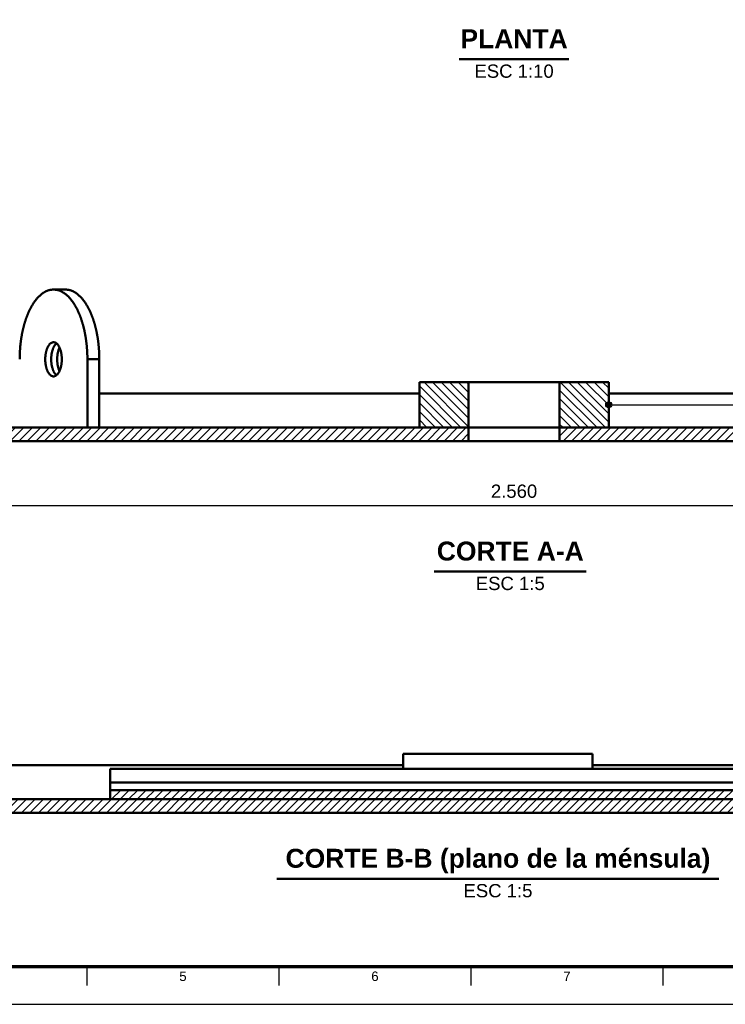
# Model space of a CAD drawing. Header units: millimetres. Extents: x 0 to 841, y 0 to 594.
# Tile 2 of 7: x 205 to 391, y 0 to 260. Entities that reach past the tile are written whole.
import ezdxf
from ezdxf.enums import TextEntityAlignment as Align

# ---------------------------------------------------------------- set-up
doc = ezdxf.new("R2010")
doc.units = ezdxf.units.MM
for name, color, linetype, lineweight in [('ACH', 7, 'CONTINUOUS', 13), ('COTA', 7, 'CONTINUOUS', 25), ('FINA', 7, 'CONTINUOUS', 25), ('MARCO', 7, 'CONTINUOUS', 70), ('TXT', 7, 'CONTINUOUS', 25), ('VIS', 7, 'CONTINUOUS', 50)]:
    doc.layers.add(name, color=color, linetype=linetype, lineweight=lineweight)
doc.styles.add('STD', font='LiberationSans-Regular.ttf')
doc.styles.add('STDB', font='LiberationSans-Bold.ttf')

msp = doc.modelspace()

# ---------------------------------------------------------------- hatches: boundary and pattern name
at = {"layer": 'ACH'}
h = msp.add_hatch(dxfattribs=at)
h.set_pattern_fill('ANSI31', scale=0.5, angle=90)
h.paths.add_polyline_path([(310.5, 152.23), (310.5, 164.23), (323.5, 164.23), (323.5, 152.23)])
h = msp.add_hatch(dxfattribs=at)
h.set_pattern_fill('ANSI31', scale=0.5, angle=90)
h.paths.add_polyline_path([(360.5, 164.23), (360.5, 152.23), (347.5, 152.23), (347.5, 164.23)])
h = msp.add_hatch(color=7, dxfattribs=at)
h.dxf.hatch_style = 1
h.paths.add_polyline_path([(361.3, 158.23), (361.07, 158.8), (360.5, 159.03), (359.93, 158.8), (359.7, 158.23), (359.93, 157.67), (360.5, 157.43), (361.07, 157.67)])
h = msp.add_hatch(dxfattribs=at)
h.set_pattern_fill('ANSI31', scale=0.5)
h.paths.add_polyline_path([(323.5, 148.63), (79.5, 148.63), (79.5, 152.23), (323.5, 152.23)])
h = msp.add_hatch(dxfattribs=at)
h.set_pattern_fill('ANSI31', scale=0.5)
h.paths.add_polyline_path([(591.5, 148.63), (347.5, 148.63), (347.5, 152.23), (591.5, 152.23)])
h = msp.add_hatch(dxfattribs=at)
h.set_pattern_fill('ANSI31', scale=0.5)
h.paths.add_polyline_path([(433.58, 54.14), (228.92, 54.14), (228.92, 56.54), (433.58, 56.54)])
h = msp.add_hatch(dxfattribs=at)
h.set_pattern_fill('ANSI31', scale=0.5)
h.paths.add_polyline_path([(587.25, 50.54), (75.25, 50.54), (75.25, 54.14), (587.25, 54.14)])

# ---------------------------------------------------------------- linework, layer by layer
at = {"layer": 'COTA'}
for p, q in [((360.5, 158.23), (596.5, 158.23)), ((79.5, 131.63), (591.5, 131.63))]:
    msp.add_line(p, q, dxfattribs=at)
msp.add_circle((360.5, 158.23), 0.8, dxfattribs=at)
at = {"layer": 'FINA'}
for p, q in [((222.75, 10), (222.75, 5)), ((273.44, 10), (273.44, 5)), ((324.12, 10), (324.12, 5)), ((374.81, 10), (374.81, 5))]:
    msp.add_line(p, q, dxfattribs=at)
msp.add_lwpolyline([(0, 0), (841, 0), (841, 594), (0, 594)], close=True, dxfattribs=at)
at = {"layer": 'MARCO'}
msp.add_lwpolyline([(20, 10), (831, 10), (831, 584), (20, 584)], close=True, dxfattribs=at)
at = {"layer": 'VIS'}
for p, q in [((321.03, 249.44), (349.97, 249.44)), ((314.45, 114.23), (354.55, 114.23)), ((272.9, 33.14), (389.6, 33.14))]:
    msp.add_line(p, q, dxfattribs=at)
for points in [[(204.99, 170.23), (204.99, 170.35), (204.99, 170.47), (204.99, 170.59), (204.99, 170.71), (205, 170.83), (205, 170.95), (205, 171.08), (205, 171.2), (205.01, 171.32), (205.01, 171.44), (205.01, 171.56), (205.02, 171.68), (205.02, 171.8), (205.03, 171.92), (205.03, 172.04), (205.04, 172.16), (205.05, 172.28), (205.05, 172.4), (205.06, 172.52), (205.07, 172.64), (205.08, 172.76), (205.08, 172.88), (205.09, 173), (205.1, 173.12), (205.11, 173.24), (205.12, 173.36), (205.13, 173.48), (205.14, 173.59), (205.15, 173.71), (205.16, 173.83), (205.18, 173.95), (205.19, 174.07), (205.2, 174.19), (205.21, 174.31), (205.23, 174.43), (205.24, 174.55), (205.25, 174.67), (205.27, 174.79), (205.28, 174.91), (205.3, 175.03), (205.32, 175.15), (205.33, 175.27), (205.35, 175.39), (205.37, 175.5), (205.38, 175.62), (205.4, 175.74), (205.42, 175.86), (205.44, 175.98), (205.46, 176.1), (205.48, 176.22), (205.5, 176.34), (205.52, 176.45), (205.54, 176.57), (205.56, 176.69), (205.58, 176.81), (205.6, 176.93), (205.63, 177.05), (205.65, 177.16), (205.67, 177.28), (205.7, 177.4), (205.72, 177.52), (205.75, 177.63), (205.77, 177.75), (205.8, 177.87), (205.82, 177.99), (205.85, 178.1), (205.88, 178.22), (205.9, 178.34), (205.93, 178.45), (205.96, 178.57), (205.99, 178.69), (206.02, 178.8), (206.05, 178.92), (206.08, 179.04), (206.11, 179.15), (206.14, 179.27), (206.17, 179.39), (206.21, 179.5), (206.24, 179.62), (206.27, 179.73), (206.31, 179.85), (206.34, 179.96), (206.38, 180.08), (206.41, 180.19), (206.45, 180.31), (206.49, 180.42), (206.52, 180.54), (206.56, 180.65), (206.6, 180.76), (206.64, 180.88), (206.68, 180.99), (206.72, 181.1), (206.76, 181.22), (206.8, 181.33), (206.84, 181.44), (206.88, 181.56), (206.93, 181.67), (206.97, 181.78), (207.01, 181.89), (207.06, 182), (207.1, 182.12), (207.15, 182.23), (207.2, 182.34), (207.24, 182.45), (207.29, 182.56), (207.34, 182.67), (207.39, 182.78), (207.44, 182.89), (207.49, 183), (207.54, 183.1), (207.59, 183.21), (207.65, 183.32), (207.7, 183.43), (207.75, 183.54), (207.81, 183.64), (207.86, 183.75), (207.92, 183.86), (207.98, 183.96), (208.03, 184.07), (208.09, 184.17), (208.15, 184.28), (208.21, 184.38), (208.27, 184.48), (208.34, 184.59), (208.4, 184.69), (208.46, 184.79), (208.53, 184.89), (208.59, 184.99), (208.66, 185.09), (208.72, 185.19), (208.79, 185.29), (208.86, 185.39), (208.93, 185.49), (209, 185.59), (209.07, 185.68), (209.15, 185.78), (209.22, 185.87), (209.29, 185.97), (209.37, 186.06), (209.45, 186.15), (209.52, 186.25), (209.6, 186.34), (209.68, 186.43), (209.76, 186.52), (209.85, 186.6), (209.93, 186.69), (210.01, 186.78), (210.1, 186.86), (210.19, 186.94), (210.27, 187.03), (210.36, 187.11), (210.45, 187.19), (210.54, 187.26), (210.64, 187.34), (210.73, 187.42), (210.83, 187.49), (210.92, 187.56), (211.02, 187.63), (211.12, 187.7), (211.22, 187.77), (211.32, 187.83), (211.42, 187.9), (211.52, 187.96), (211.63, 188.02), (211.74, 188.07), (211.84, 188.13), (211.95, 188.18), (212.06, 188.23), (212.17, 188.28), (212.28, 188.32), (212.4, 188.36), (212.51, 188.4), (212.62, 188.44), (212.74, 188.47), (212.86, 188.5), (212.97, 188.53), (213.09, 188.55), (213.21, 188.57), (213.33, 188.59), (213.45, 188.61), (213.57, 188.62), (213.69, 188.63), (213.81, 188.63), (213.93, 188.63)], [(213.93, 188.63), (214.05, 188.63), (214.17, 188.63), (214.29, 188.62), (214.41, 188.61), (214.53, 188.59), (214.64, 188.57), (214.76, 188.55), (214.88, 188.53), (215, 188.5), (215.11, 188.47), (215.23, 188.44), (215.34, 188.4), (215.46, 188.36), (215.57, 188.32), (215.68, 188.28), (215.79, 188.23), (215.9, 188.18), (216.01, 188.13), (216.12, 188.07), (216.22, 188.02), (216.33, 187.96), (216.43, 187.9), (216.53, 187.83), (216.64, 187.77), (216.74, 187.7), (216.83, 187.63), (216.93, 187.56), (217.03, 187.49), (217.12, 187.42), (217.22, 187.34), (217.31, 187.26), (217.4, 187.19), (217.49, 187.11), (217.58, 187.03), (217.67, 186.94), (217.75, 186.86), (217.84, 186.78), (217.92, 186.69), (218.01, 186.6), (218.09, 186.52), (218.17, 186.43), (218.25, 186.34), (218.33, 186.25), (218.41, 186.15), (218.48, 186.06), (218.56, 185.97), (218.63, 185.87), (218.71, 185.78), (218.78, 185.68), (218.85, 185.59), (218.92, 185.49), (218.99, 185.39), (219.06, 185.29), (219.13, 185.19), (219.2, 185.09), (219.26, 184.99), (219.33, 184.89), (219.39, 184.79), (219.45, 184.69), (219.52, 184.59), (219.58, 184.48), (219.64, 184.38), (219.7, 184.28), (219.76, 184.17), (219.82, 184.07), (219.88, 183.96), (219.93, 183.86), (219.99, 183.75), (220.05, 183.64), (220.1, 183.54), (220.15, 183.43), (220.21, 183.32), (220.26, 183.21), (220.31, 183.1), (220.36, 183), (220.41, 182.89), (220.46, 182.78), (220.51, 182.67), (220.56, 182.56), (220.61, 182.45), (220.66, 182.34), (220.7, 182.23), (220.75, 182.12), (220.79, 182), (220.84, 181.89), (220.88, 181.78), (220.93, 181.67), (220.97, 181.56), (221.01, 181.44), (221.05, 181.33), (221.1, 181.22), (221.14, 181.1), (221.18, 180.99), (221.22, 180.88), (221.25, 180.76), (221.29, 180.65), (221.33, 180.54), (221.37, 180.42), (221.4, 180.31), (221.44, 180.19), (221.48, 180.08), (221.51, 179.96), (221.55, 179.85), (221.58, 179.73), (221.61, 179.62), (221.65, 179.5), (221.68, 179.39), (221.71, 179.27), (221.74, 179.15), (221.77, 179.04), (221.8, 178.92), (221.83, 178.8), (221.86, 178.69), (221.89, 178.57), (221.92, 178.45), (221.95, 178.34), (221.98, 178.22), (222, 178.1), (222.03, 177.99), (222.06, 177.87), (222.08, 177.75), (222.11, 177.63), (222.13, 177.52), (222.16, 177.4), (222.18, 177.28), (222.2, 177.16), (222.23, 177.05), (222.25, 176.93), (222.27, 176.81), (222.29, 176.69), (222.32, 176.57), (222.34, 176.45), (222.36, 176.34), (222.38, 176.22), (222.4, 176.1), (222.42, 175.98), (222.43, 175.86), (222.45, 175.74), (222.47, 175.62), (222.49, 175.5), (222.5, 175.39), (222.52, 175.27), (222.54, 175.15), (222.55, 175.03), (222.57, 174.91), (222.58, 174.79), (222.6, 174.67), (222.61, 174.55), (222.63, 174.43), (222.64, 174.31), (222.65, 174.19), (222.67, 174.07), (222.68, 173.95), (222.69, 173.83), (222.7, 173.71), (222.71, 173.59), (222.72, 173.48), (222.73, 173.36), (222.74, 173.24), (222.75, 173.12), (222.76, 173), (222.77, 172.88), (222.78, 172.76), (222.79, 172.64), (222.79, 172.52), (222.8, 172.4), (222.81, 172.28), (222.81, 172.16), (222.82, 172.04), (222.82, 171.92), (222.83, 171.8), (222.83, 171.68), (222.84, 171.56), (222.84, 171.44), (222.85, 171.32), (222.85, 171.2), (222.85, 171.08), (222.86, 170.95), (222.86, 170.83), (222.86, 170.71), (222.86, 170.59), (222.86, 170.47), (222.86, 170.35), (222.86, 170.23)], [(217.07, 188.63), (213.93, 188.63)], [(217.07, 188.63), (217.19, 188.63), (217.31, 188.63), (217.43, 188.62), (217.55, 188.61), (217.67, 188.59), (217.79, 188.57), (217.91, 188.55), (218.03, 188.53), (218.14, 188.5), (218.26, 188.47), (218.38, 188.44), (218.49, 188.4), (218.6, 188.36), (218.72, 188.32), (218.83, 188.28), (218.94, 188.23), (219.05, 188.18), (219.16, 188.13), (219.26, 188.07), (219.37, 188.02), (219.48, 187.96), (219.58, 187.9), (219.68, 187.83), (219.78, 187.77), (219.88, 187.7), (219.98, 187.63), (220.08, 187.56), (220.17, 187.49), (220.27, 187.42), (220.36, 187.34), (220.46, 187.26), (220.55, 187.19), (220.64, 187.11), (220.73, 187.03), (220.81, 186.94), (220.9, 186.86), (220.99, 186.78), (221.07, 186.69), (221.15, 186.6), (221.24, 186.52), (221.32, 186.43), (221.4, 186.34), (221.48, 186.25), (221.55, 186.15), (221.63, 186.06), (221.71, 185.97), (221.78, 185.87), (221.85, 185.78), (221.93, 185.68), (222, 185.59), (222.07, 185.49), (222.14, 185.39), (222.21, 185.29), (222.28, 185.19), (222.34, 185.09), (222.41, 184.99), (222.47, 184.89), (222.54, 184.79), (222.6, 184.69), (222.66, 184.59), (222.73, 184.48), (222.79, 184.38), (222.85, 184.28), (222.91, 184.17), (222.97, 184.07), (223.02, 183.96), (223.08, 183.86), (223.14, 183.75), (223.19, 183.64), (223.25, 183.54), (223.3, 183.43), (223.35, 183.32), (223.41, 183.21), (223.46, 183.1), (223.51, 183), (223.56, 182.89), (223.61, 182.78), (223.66, 182.67), (223.71, 182.56), (223.76, 182.45), (223.8, 182.34), (223.85, 182.23), (223.9, 182.12), (223.94, 182), (223.99, 181.89), (224.03, 181.78), (224.07, 181.67), (224.12, 181.56), (224.16, 181.44), (224.2, 181.33), (224.24, 181.22), (224.28, 181.1), (224.32, 180.99), (224.36, 180.88), (224.4, 180.76), (224.44, 180.65), (224.48, 180.54), (224.51, 180.42), (224.55, 180.31), (224.59, 180.19), (224.62, 180.08), (224.66, 179.96), (224.69, 179.85), (224.73, 179.73), (224.76, 179.62), (224.79, 179.5), (224.83, 179.39), (224.86, 179.27), (224.89, 179.15), (224.92, 179.04), (224.95, 178.92), (224.98, 178.8), (225.01, 178.69), (225.04, 178.57), (225.07, 178.45), (225.1, 178.34), (225.12, 178.22), (225.15, 178.1), (225.18, 177.99), (225.2, 177.87), (225.23, 177.75), (225.25, 177.63), (225.28, 177.52), (225.3, 177.4), (225.33, 177.28), (225.35, 177.16), (225.37, 177.05), (225.4, 176.93), (225.42, 176.81), (225.44, 176.69), (225.46, 176.57), (225.48, 176.45), (225.5, 176.34), (225.52, 176.22), (225.54, 176.1), (225.56, 175.98), (225.58, 175.86), (225.6, 175.74), (225.62, 175.62), (225.63, 175.5), (225.65, 175.39), (225.67, 175.27), (225.68, 175.15), (225.7, 175.03), (225.72, 174.91), (225.73, 174.79), (225.75, 174.67), (225.76, 174.55), (225.77, 174.43), (225.79, 174.31), (225.8, 174.19), (225.81, 174.07), (225.82, 173.95), (225.84, 173.83), (225.85, 173.71), (225.86, 173.59), (225.87, 173.48), (225.88, 173.36), (225.89, 173.24), (225.9, 173.12), (225.91, 173), (225.92, 172.88), (225.92, 172.76), (225.93, 172.64), (225.94, 172.52), (225.95, 172.4), (225.95, 172.28), (225.96, 172.16), (225.97, 172.04), (225.97, 171.92), (225.98, 171.8), (225.98, 171.68), (225.99, 171.56), (225.99, 171.44), (225.99, 171.32), (226, 171.2), (226, 171.08), (226, 170.95), (226, 170.83), (226.01, 170.71), (226.01, 170.59), (226.01, 170.47), (226.01, 170.35), (226.01, 170.23)], [(211.74, 170.23), (211.74, 170.35), (211.74, 170.47), (211.75, 170.59), (211.75, 170.71), (211.76, 170.83), (211.77, 170.95), (211.78, 171.07), (211.79, 171.19), (211.8, 171.31), (211.82, 171.43), (211.84, 171.55), (211.86, 171.67), (211.88, 171.79), (211.9, 171.91), (211.92, 172.02), (211.95, 172.14), (211.97, 172.26), (212, 172.38), (212.04, 172.49), (212.07, 172.61), (212.11, 172.72), (212.14, 172.84), (212.18, 172.95), (212.23, 173.06), (212.27, 173.17), (212.32, 173.28), (212.37, 173.39), (212.42, 173.5), (212.48, 173.61), (212.54, 173.71), (212.6, 173.81), (212.67, 173.91), (212.74, 174.01), (212.81, 174.11), (212.89, 174.2), (212.97, 174.28), (213.06, 174.37), (213.15, 174.44), (213.25, 174.51), (213.35, 174.58), (213.46, 174.63), (213.57, 174.67), (213.69, 174.71), (213.81, 174.73), (213.93, 174.73)], [(213.31, 170.23), (213.32, 170.36), (213.32, 170.48), (213.32, 170.6), (213.33, 170.73), (213.34, 170.85), (213.34, 170.97), (213.35, 171.09), (213.37, 171.22), (213.38, 171.34), (213.4, 171.46), (213.41, 171.58), (213.43, 171.7), (213.46, 171.82), (213.48, 171.94), (213.5, 172.07), (213.53, 172.19), (213.56, 172.3), (213.59, 172.42), (213.62, 172.54), (213.66, 172.66), (213.7, 172.78), (213.74, 172.89), (213.78, 173.01), (213.82, 173.12), (213.87, 173.24), (213.92, 173.35), (213.98, 173.46), (214.03, 173.57), (214.09, 173.68), (214.16, 173.78), (214.22, 173.88), (214.29, 173.99), (214.37, 174.08), (214.45, 174.18), (214.53, 174.27), (214.62, 174.35), (214.71, 174.43)], [(213.93, 174.73), (214.05, 174.73), (214.16, 174.71), (214.28, 174.67), (214.39, 174.63), (214.5, 174.58), (214.6, 174.51), (214.7, 174.44), (214.79, 174.37), (214.88, 174.28), (214.96, 174.2), (215.04, 174.11), (215.11, 174.01), (215.18, 173.91), (215.25, 173.81), (215.31, 173.71), (215.37, 173.61), (215.43, 173.5), (215.48, 173.39), (215.53, 173.28), (215.58, 173.17), (215.63, 173.06), (215.67, 172.95), (215.71, 172.84), (215.75, 172.72), (215.78, 172.61), (215.82, 172.49), (215.85, 172.38), (215.88, 172.26), (215.91, 172.14), (215.93, 172.02), (215.96, 171.91), (215.98, 171.79), (216, 171.67), (216.02, 171.55), (216.03, 171.43), (216.05, 171.31), (216.06, 171.19), (216.07, 171.07), (216.08, 170.95), (216.09, 170.83), (216.1, 170.71), (216.1, 170.59), (216.11, 170.47), (216.11, 170.35), (216.11, 170.23), (216.11, 170.11), (216.11, 169.99), (216.1, 169.87), (216.1, 169.75), (216.09, 169.63), (216.08, 169.51), (216.07, 169.39), (216.06, 169.27), (216.05, 169.15), (216.03, 169.04), (216.02, 168.92), (216, 168.8), (215.98, 168.68), (215.96, 168.56), (215.93, 168.44), (215.91, 168.33), (215.88, 168.21), (215.85, 168.09), (215.82, 167.98), (215.78, 167.86), (215.75, 167.75), (215.71, 167.63), (215.67, 167.52), (215.63, 167.41), (215.58, 167.29), (215.53, 167.18), (215.48, 167.08), (215.43, 166.97), (215.37, 166.86), (215.31, 166.76), (215.25, 166.65), (215.18, 166.55), (215.11, 166.46), (215.04, 166.36), (214.96, 166.27), (214.88, 166.18), (214.79, 166.1), (214.7, 166.02), (214.6, 165.95), (214.5, 165.89), (214.39, 165.84), (214.28, 165.79), (214.16, 165.76), (214.05, 165.74), (213.93, 165.73)], [(215.5, 173.36), (215.45, 173.24), (215.4, 173.13), (215.36, 173.02), (215.31, 172.9), (215.27, 172.78), (215.23, 172.67), (215.2, 172.55), (215.17, 172.43), (215.13, 172.31), (215.11, 172.19), (215.08, 172.07), (215.05, 171.95), (215.03, 171.83), (215.01, 171.71), (214.99, 171.59), (214.97, 171.46), (214.96, 171.34), (214.94, 171.22), (214.93, 171.1), (214.92, 170.97), (214.91, 170.85), (214.9, 170.73), (214.9, 170.6), (214.89, 170.48), (214.89, 170.36), (214.89, 170.23)], [(213.93, 165.73), (213.81, 165.74), (213.69, 165.76), (213.57, 165.79), (213.46, 165.84), (213.35, 165.89), (213.25, 165.95), (213.15, 166.02), (213.06, 166.1), (212.97, 166.18), (212.89, 166.27), (212.81, 166.36), (212.74, 166.46), (212.67, 166.55), (212.6, 166.65), (212.54, 166.76), (212.48, 166.86), (212.42, 166.97), (212.37, 167.08), (212.32, 167.18), (212.27, 167.29), (212.23, 167.41), (212.18, 167.52), (212.14, 167.63), (212.11, 167.75), (212.07, 167.86), (212.04, 167.98), (212, 168.09), (211.97, 168.21), (211.95, 168.33), (211.92, 168.44), (211.9, 168.56), (211.88, 168.68), (211.86, 168.8), (211.84, 168.92), (211.82, 169.04), (211.8, 169.15), (211.79, 169.27), (211.78, 169.39), (211.77, 169.51), (211.76, 169.63), (211.75, 169.75), (211.75, 169.87), (211.74, 169.99), (211.74, 170.11), (211.74, 170.23)], [(214.71, 166.04), (214.62, 166.12), (214.53, 166.2), (214.45, 166.29), (214.37, 166.38), (214.29, 166.48), (214.22, 166.58), (214.16, 166.69), (214.09, 166.79), (214.03, 166.9), (213.98, 167.01), (213.92, 167.12), (213.87, 167.23), (213.82, 167.34), (213.78, 167.46), (213.74, 167.57), (213.7, 167.69), (213.66, 167.81), (213.62, 167.93), (213.59, 168.04), (213.56, 168.16), (213.53, 168.28), (213.5, 168.4), (213.48, 168.52), (213.46, 168.64), (213.43, 168.76), (213.41, 168.89), (213.4, 169.01), (213.38, 169.13), (213.37, 169.25), (213.35, 169.37), (213.34, 169.5), (213.34, 169.62), (213.33, 169.74), (213.32, 169.86), (213.32, 169.99), (213.32, 170.11), (213.31, 170.23)], [(214.89, 170.23), (214.89, 170.11), (214.89, 169.99), (214.9, 169.86), (214.9, 169.74), (214.91, 169.62), (214.92, 169.49), (214.93, 169.37), (214.94, 169.25), (214.96, 169.13), (214.97, 169), (214.99, 168.88), (215.01, 168.76), (215.03, 168.64), (215.05, 168.52), (215.08, 168.4), (215.11, 168.28), (215.13, 168.16), (215.17, 168.04), (215.2, 167.92), (215.23, 167.8), (215.27, 167.68), (215.31, 167.57), (215.36, 167.45), (215.4, 167.34), (215.45, 167.22), (215.5, 167.11)], [(226.01, 170.23), (222.86, 170.23)], [(222.86, 170.23), (222.86, 152.23)], [(226.01, 170.23), (226.01, 152.23)], [(310.5, 164.23), (310.5, 152.23)], [(323.5, 164.23), (310.5, 164.23)], [(323.5, 164.23), (323.5, 152.23)], [(323.5, 164.23), (323.62, 164.23), (323.74, 164.23), (323.86, 164.23), (323.98, 164.23), (324.1, 164.23), (324.22, 164.23), (324.34, 164.23), (324.46, 164.23), (324.58, 164.23), (324.7, 164.23), (324.82, 164.23), (324.94, 164.23), (325.06, 164.23), (325.18, 164.23), (325.3, 164.23), (325.42, 164.23), (325.54, 164.23), (325.66, 164.23), (325.78, 164.23), (325.9, 164.23), (326.02, 164.23), (326.14, 164.23), (326.26, 164.23), (326.38, 164.23), (326.5, 164.23), (326.62, 164.23), (326.74, 164.23), (326.86, 164.23), (326.98, 164.23), (327.1, 164.23), (327.22, 164.23), (327.34, 164.23), (327.46, 164.23), (327.58, 164.23), (327.7, 164.23), (327.82, 164.23), (327.94, 164.23), (328.06, 164.23), (328.18, 164.23), (328.3, 164.23), (328.42, 164.23), (328.54, 164.23), (328.66, 164.23), (328.78, 164.23), (328.9, 164.23), (329.02, 164.23), (329.14, 164.23), (329.26, 164.23), (329.38, 164.23), (329.5, 164.23), (329.62, 164.23), (329.74, 164.23), (329.86, 164.23), (329.98, 164.23), (330.1, 164.23), (330.22, 164.23), (330.34, 164.23), (330.46, 164.23), (330.58, 164.23), (330.7, 164.23), (330.82, 164.23), (330.94, 164.23), (331.06, 164.23), (331.18, 164.23), (331.3, 164.23), (331.42, 164.23), (331.54, 164.23), (331.66, 164.23), (331.78, 164.23), (331.9, 164.23), (332.02, 164.23), (332.14, 164.23), (332.26, 164.23), (332.38, 164.23), (332.5, 164.23), (332.62, 164.23), (332.74, 164.23), (332.86, 164.23), (332.98, 164.23), (333.1, 164.23), (333.22, 164.23), (333.34, 164.23), (333.46, 164.23), (333.58, 164.23), (333.7, 164.23), (333.82, 164.23), (333.94, 164.23), (334.06, 164.23), (334.18, 164.23), (334.3, 164.23), (334.42, 164.23), (334.54, 164.23), (334.66, 164.23), (334.78, 164.23), (334.9, 164.23), (335.02, 164.23), (335.14, 164.23), (335.26, 164.23), (335.38, 164.23), (335.5, 164.23), (335.62, 164.23), (335.74, 164.23), (335.86, 164.23), (335.98, 164.23), (336.1, 164.23), (336.22, 164.23), (336.34, 164.23), (336.46, 164.23), (336.58, 164.23), (336.7, 164.23), (336.82, 164.23), (336.94, 164.23), (337.06, 164.23), (337.18, 164.23), (337.3, 164.23), (337.42, 164.23), (337.54, 164.23), (337.66, 164.23), (337.78, 164.23), (337.9, 164.23), (338.02, 164.23), (338.14, 164.23), (338.26, 164.23), (338.38, 164.23), (338.5, 164.23), (338.62, 164.23), (338.74, 164.23), (338.86, 164.23), (338.98, 164.23), (339.1, 164.23), (339.22, 164.23), (339.34, 164.23), (339.46, 164.23), (339.58, 164.23), (339.7, 164.23), (339.82, 164.23), (339.94, 164.23), (340.06, 164.23), (340.18, 164.23), (340.3, 164.23), (340.42, 164.23), (340.54, 164.23), (340.66, 164.23), (340.78, 164.23), (340.9, 164.23), (341.02, 164.23), (341.14, 164.23), (341.26, 164.23), (341.38, 164.23), (341.5, 164.23), (341.62, 164.23), (341.74, 164.23), (341.86, 164.23), (341.98, 164.23), (342.1, 164.23), (342.22, 164.23), (342.34, 164.23), (342.46, 164.23), (342.58, 164.23), (342.7, 164.23), (342.82, 164.23), (342.94, 164.23), (343.06, 164.23), (343.18, 164.23), (343.3, 164.23), (343.42, 164.23), (343.54, 164.23), (343.66, 164.23), (343.78, 164.23), (343.9, 164.23), (344.02, 164.23), (344.14, 164.23), (344.26, 164.23), (344.38, 164.23), (344.5, 164.23), (344.62, 164.23), (344.74, 164.23), (344.86, 164.23), (344.98, 164.23), (345.1, 164.23), (345.22, 164.23), (345.34, 164.23), (345.46, 164.23), (345.58, 164.23), (345.7, 164.23), (345.82, 164.23), (345.94, 164.23), (346.06, 164.23), (346.18, 164.23), (346.3, 164.23), (346.42, 164.23), (346.54, 164.23), (346.66, 164.23), (346.78, 164.23), (346.9, 164.23), (347.02, 164.23), (347.14, 164.23), (347.26, 164.23), (347.38, 164.23), (347.5, 164.23)], [(360.5, 164.23), (347.5, 164.23)], [(347.5, 152.23), (347.5, 164.23)], [(360.5, 152.23), (360.5, 164.23)], [(226.01, 161.23), (310.5, 161.23)], [(360.5, 161.23), (444.99, 161.23)], [(323.5, 152.23), (79.5, 152.23)], [(323.5, 152.23), (310.5, 152.23)], [(323.5, 152.23), (323.62, 152.23), (323.74, 152.23), (323.86, 152.23), (323.98, 152.23), (324.1, 152.23), (324.22, 152.23), (324.34, 152.23), (324.46, 152.23), (324.58, 152.23), (324.7, 152.23), (324.82, 152.23), (324.94, 152.23), (325.06, 152.23), (325.18, 152.23), (325.3, 152.23), (325.42, 152.23), (325.54, 152.23), (325.66, 152.23), (325.78, 152.23), (325.9, 152.23), (326.02, 152.23), (326.14, 152.23), (326.26, 152.23), (326.38, 152.23), (326.5, 152.23), (326.62, 152.23), (326.74, 152.23), (326.86, 152.23), (326.98, 152.23), (327.1, 152.23), (327.22, 152.23), (327.34, 152.23), (327.46, 152.23), (327.58, 152.23), (327.7, 152.23), (327.82, 152.23), (327.94, 152.23), (328.06, 152.23), (328.18, 152.23), (328.3, 152.23), (328.42, 152.23), (328.54, 152.23), (328.66, 152.23), (328.78, 152.23), (328.9, 152.23), (329.02, 152.23), (329.14, 152.23), (329.26, 152.23), (329.38, 152.23), (329.5, 152.23), (329.62, 152.23), (329.74, 152.23), (329.86, 152.23), (329.98, 152.23), (330.1, 152.23), (330.22, 152.23), (330.34, 152.23), (330.46, 152.23), (330.58, 152.23), (330.7, 152.23), (330.82, 152.23), (330.94, 152.23), (331.06, 152.23), (331.18, 152.23), (331.3, 152.23), (331.42, 152.23), (331.54, 152.23), (331.66, 152.23), (331.78, 152.23), (331.9, 152.23), (332.02, 152.23), (332.14, 152.23), (332.26, 152.23), (332.38, 152.23), (332.5, 152.23), (332.62, 152.23), (332.74, 152.23), (332.86, 152.23), (332.98, 152.23), (333.1, 152.23), (333.22, 152.23), (333.34, 152.23), (333.46, 152.23), (333.58, 152.23), (333.7, 152.23), (333.82, 152.23), (333.94, 152.23), (334.06, 152.23), (334.18, 152.23), (334.3, 152.23), (334.42, 152.23), (334.54, 152.23), (334.66, 152.23), (334.78, 152.23), (334.9, 152.23), (335.02, 152.23), (335.14, 152.23), (335.26, 152.23), (335.38, 152.23), (335.5, 152.23), (335.62, 152.23), (335.74, 152.23), (335.86, 152.23), (335.98, 152.23), (336.1, 152.23), (336.22, 152.23), (336.34, 152.23), (336.46, 152.23), (336.58, 152.23), (336.7, 152.23), (336.82, 152.23), (336.94, 152.23), (337.06, 152.23), (337.18, 152.23), (337.3, 152.23), (337.42, 152.23), (337.54, 152.23), (337.66, 152.23), (337.78, 152.23), (337.9, 152.23), (338.02, 152.23), (338.14, 152.23), (338.26, 152.23), (338.38, 152.23), (338.5, 152.23), (338.62, 152.23), (338.74, 152.23), (338.86, 152.23), (338.98, 152.23), (339.1, 152.23), (339.22, 152.23), (339.34, 152.23), (339.46, 152.23), (339.58, 152.23), (339.7, 152.23), (339.82, 152.23), (339.94, 152.23), (340.06, 152.23), (340.18, 152.23), (340.3, 152.23), (340.42, 152.23), (340.54, 152.23), (340.66, 152.23), (340.78, 152.23), (340.9, 152.23), (341.02, 152.23), (341.14, 152.23), (341.26, 152.23), (341.38, 152.23), (341.5, 152.23), (341.62, 152.23), (341.74, 152.23), (341.86, 152.23), (341.98, 152.23), (342.1, 152.23), (342.22, 152.23), (342.34, 152.23), (342.46, 152.23), (342.58, 152.23), (342.7, 152.23), (342.82, 152.23), (342.94, 152.23), (343.06, 152.23), (343.18, 152.23), (343.3, 152.23), (343.42, 152.23), (343.54, 152.23), (343.66, 152.23), (343.78, 152.23), (343.9, 152.23), (344.02, 152.23), (344.14, 152.23), (344.26, 152.23), (344.38, 152.23), (344.5, 152.23), (344.62, 152.23), (344.74, 152.23), (344.86, 152.23), (344.98, 152.23), (345.1, 152.23), (345.22, 152.23), (345.34, 152.23), (345.46, 152.23), (345.58, 152.23), (345.7, 152.23), (345.82, 152.23), (345.94, 152.23), (346.06, 152.23), (346.18, 152.23), (346.3, 152.23), (346.42, 152.23), (346.54, 152.23), (346.66, 152.23), (346.78, 152.23), (346.9, 152.23), (347.02, 152.23), (347.14, 152.23), (347.26, 152.23), (347.38, 152.23), (347.5, 152.23)], [(323.5, 152.23), (323.5, 148.63)], [(323.5, 152.23), (323.62, 152.23), (323.74, 152.23), (323.86, 152.23), (323.98, 152.23), (324.1, 152.23), (324.22, 152.23), (324.34, 152.23), (324.46, 152.23), (324.58, 152.23), (324.7, 152.23), (324.82, 152.23), (324.94, 152.23), (325.06, 152.23), (325.18, 152.23), (325.3, 152.23), (325.42, 152.23), (325.54, 152.23), (325.66, 152.23), (325.78, 152.23), (325.9, 152.23), (326.02, 152.23), (326.14, 152.23), (326.26, 152.23), (326.38, 152.23), (326.5, 152.23), (326.62, 152.23), (326.74, 152.23), (326.86, 152.23), (326.98, 152.23), (327.1, 152.23), (327.22, 152.23), (327.34, 152.23), (327.46, 152.23), (327.58, 152.23), (327.7, 152.23), (327.82, 152.23), (327.94, 152.23), (328.06, 152.23), (328.18, 152.23), (328.3, 152.23), (328.42, 152.23), (328.54, 152.23), (328.66, 152.23), (328.78, 152.23), (328.9, 152.23), (329.02, 152.23), (329.14, 152.23), (329.26, 152.23), (329.38, 152.23), (329.5, 152.23), (329.62, 152.23), (329.74, 152.23), (329.86, 152.23), (329.98, 152.23), (330.1, 152.23), (330.22, 152.23), (330.34, 152.23), (330.46, 152.23), (330.58, 152.23), (330.7, 152.23), (330.82, 152.23), (330.94, 152.23), (331.06, 152.23), (331.18, 152.23), (331.3, 152.23), (331.42, 152.23), (331.54, 152.23), (331.66, 152.23), (331.78, 152.23), (331.9, 152.23), (332.02, 152.23), (332.14, 152.23), (332.26, 152.23), (332.38, 152.23), (332.5, 152.23), (332.62, 152.23), (332.74, 152.23), (332.86, 152.23), (332.98, 152.23), (333.1, 152.23), (333.22, 152.23), (333.34, 152.23), (333.46, 152.23), (333.58, 152.23), (333.7, 152.23), (333.82, 152.23), (333.94, 152.23), (334.06, 152.23), (334.18, 152.23), (334.3, 152.23), (334.42, 152.23), (334.54, 152.23), (334.66, 152.23), (334.78, 152.23), (334.9, 152.23), (335.02, 152.23), (335.14, 152.23), (335.26, 152.23), (335.38, 152.23), (335.5, 152.23), (335.62, 152.23), (335.74, 152.23), (335.86, 152.23), (335.98, 152.23), (336.1, 152.23), (336.22, 152.23), (336.34, 152.23), (336.46, 152.23), (336.58, 152.23), (336.7, 152.23), (336.82, 152.23), (336.94, 152.23), (337.06, 152.23), (337.18, 152.23), (337.3, 152.23), (337.42, 152.23), (337.54, 152.23), (337.66, 152.23), (337.78, 152.23), (337.9, 152.23), (338.02, 152.23), (338.14, 152.23), (338.26, 152.23), (338.38, 152.23), (338.5, 152.23), (338.62, 152.23), (338.74, 152.23), (338.86, 152.23), (338.98, 152.23), (339.1, 152.23), (339.22, 152.23), (339.34, 152.23), (339.46, 152.23), (339.58, 152.23), (339.7, 152.23), (339.82, 152.23), (339.94, 152.23), (340.06, 152.23), (340.18, 152.23), (340.3, 152.23), (340.42, 152.23), (340.54, 152.23), (340.66, 152.23), (340.78, 152.23), (340.9, 152.23), (341.02, 152.23), (341.14, 152.23), (341.26, 152.23), (341.38, 152.23), (341.5, 152.23), (341.62, 152.23), (341.74, 152.23), (341.86, 152.23), (341.98, 152.23), (342.1, 152.23), (342.22, 152.23), (342.34, 152.23), (342.46, 152.23), (342.58, 152.23), (342.7, 152.23), (342.82, 152.23), (342.94, 152.23), (343.06, 152.23), (343.18, 152.23), (343.3, 152.23), (343.42, 152.23), (343.54, 152.23), (343.66, 152.23), (343.78, 152.23), (343.9, 152.23), (344.02, 152.23), (344.14, 152.23), (344.26, 152.23), (344.38, 152.23), (344.5, 152.23), (344.62, 152.23), (344.74, 152.23), (344.86, 152.23), (344.98, 152.23), (345.1, 152.23), (345.22, 152.23), (345.34, 152.23), (345.46, 152.23), (345.58, 152.23), (345.7, 152.23), (345.82, 152.23), (345.94, 152.23), (346.06, 152.23), (346.18, 152.23), (346.3, 152.23), (346.42, 152.23), (346.54, 152.23), (346.66, 152.23), (346.78, 152.23), (346.9, 152.23), (347.02, 152.23), (347.14, 152.23), (347.26, 152.23), (347.38, 152.23), (347.5, 152.23)], [(591.5, 152.23), (347.5, 152.23)], [(347.5, 148.63), (347.5, 152.23)], [(360.5, 152.23), (347.5, 152.23)], [(323.5, 148.63), (79.5, 148.63)], [(323.5, 148.63), (323.62, 148.63), (323.74, 148.63), (323.86, 148.63), (323.98, 148.63), (324.1, 148.63), (324.22, 148.63), (324.34, 148.63), (324.46, 148.63), (324.58, 148.63), (324.7, 148.63), (324.82, 148.63), (324.94, 148.63), (325.06, 148.63), (325.18, 148.63), (325.3, 148.63), (325.42, 148.63), (325.54, 148.63), (325.66, 148.63), (325.78, 148.63), (325.9, 148.63), (326.02, 148.63), (326.14, 148.63), (326.26, 148.63), (326.38, 148.63), (326.5, 148.63), (326.62, 148.63), (326.74, 148.63), (326.86, 148.63), (326.98, 148.63), (327.1, 148.63), (327.22, 148.63), (327.34, 148.63), (327.46, 148.63), (327.58, 148.63), (327.7, 148.63), (327.82, 148.63), (327.94, 148.63), (328.06, 148.63), (328.18, 148.63), (328.3, 148.63), (328.42, 148.63), (328.54, 148.63), (328.66, 148.63), (328.78, 148.63), (328.9, 148.63), (329.02, 148.63), (329.14, 148.63), (329.26, 148.63), (329.38, 148.63), (329.5, 148.63), (329.62, 148.63), (329.74, 148.63), (329.86, 148.63), (329.98, 148.63), (330.1, 148.63), (330.22, 148.63), (330.34, 148.63), (330.46, 148.63), (330.58, 148.63), (330.7, 148.63), (330.82, 148.63), (330.94, 148.63), (331.06, 148.63), (331.18, 148.63), (331.3, 148.63), (331.42, 148.63), (331.54, 148.63), (331.66, 148.63), (331.78, 148.63), (331.9, 148.63), (332.02, 148.63), (332.14, 148.63), (332.26, 148.63), (332.38, 148.63), (332.5, 148.63), (332.62, 148.63), (332.74, 148.63), (332.86, 148.63), (332.98, 148.63), (333.1, 148.63), (333.22, 148.63), (333.34, 148.63), (333.46, 148.63), (333.58, 148.63), (333.7, 148.63), (333.82, 148.63), (333.94, 148.63), (334.06, 148.63), (334.18, 148.63), (334.3, 148.63), (334.42, 148.63), (334.54, 148.63), (334.66, 148.63), (334.78, 148.63), (334.9, 148.63), (335.02, 148.63), (335.14, 148.63), (335.26, 148.63), (335.38, 148.63), (335.5, 148.63), (335.62, 148.63), (335.74, 148.63), (335.86, 148.63), (335.98, 148.63), (336.1, 148.63), (336.22, 148.63), (336.34, 148.63), (336.46, 148.63), (336.58, 148.63), (336.7, 148.63), (336.82, 148.63), (336.94, 148.63), (337.06, 148.63), (337.18, 148.63), (337.3, 148.63), (337.42, 148.63), (337.54, 148.63), (337.66, 148.63), (337.78, 148.63), (337.9, 148.63), (338.02, 148.63), (338.14, 148.63), (338.26, 148.63), (338.38, 148.63), (338.5, 148.63), (338.62, 148.63), (338.74, 148.63), (338.86, 148.63), (338.98, 148.63), (339.1, 148.63), (339.22, 148.63), (339.34, 148.63), (339.46, 148.63), (339.58, 148.63), (339.7, 148.63), (339.82, 148.63), (339.94, 148.63), (340.06, 148.63), (340.18, 148.63), (340.3, 148.63), (340.42, 148.63), (340.54, 148.63), (340.66, 148.63), (340.78, 148.63), (340.9, 148.63), (341.02, 148.63), (341.14, 148.63), (341.26, 148.63), (341.38, 148.63), (341.5, 148.63), (341.62, 148.63), (341.74, 148.63), (341.86, 148.63), (341.98, 148.63), (342.1, 148.63), (342.22, 148.63), (342.34, 148.63), (342.46, 148.63), (342.58, 148.63), (342.7, 148.63), (342.82, 148.63), (342.94, 148.63), (343.06, 148.63), (343.18, 148.63), (343.3, 148.63), (343.42, 148.63), (343.54, 148.63), (343.66, 148.63), (343.78, 148.63), (343.9, 148.63), (344.02, 148.63), (344.14, 148.63), (344.26, 148.63), (344.38, 148.63), (344.5, 148.63), (344.62, 148.63), (344.74, 148.63), (344.86, 148.63), (344.98, 148.63), (345.1, 148.63), (345.22, 148.63), (345.34, 148.63), (345.46, 148.63), (345.58, 148.63), (345.7, 148.63), (345.82, 148.63), (345.94, 148.63), (346.06, 148.63), (346.18, 148.63), (346.3, 148.63), (346.42, 148.63), (346.54, 148.63), (346.66, 148.63), (346.78, 148.63), (346.9, 148.63), (347.02, 148.63), (347.14, 148.63), (347.26, 148.63), (347.38, 148.63), (347.5, 148.63)], [(591.5, 148.63), (347.5, 148.63)], [(306.25, 66.14), (306.37, 66.14), (306.49, 66.14), (306.61, 66.14), (306.73, 66.14), (306.85, 66.14), (306.97, 66.14), (307.09, 66.14), (307.21, 66.14), (307.33, 66.14), (307.45, 66.14), (307.57, 66.14), (307.69, 66.14), (307.81, 66.14), (307.93, 66.14), (308.05, 66.14), (308.17, 66.14), (308.29, 66.14), (308.41, 66.14), (308.53, 66.14), (308.65, 66.14), (308.77, 66.14), (308.89, 66.14), (309.01, 66.14), (309.13, 66.14), (309.25, 66.14), (309.38, 66.14), (309.5, 66.14), (309.62, 66.14), (309.74, 66.14), (309.86, 66.14), (309.98, 66.14), (310.1, 66.14), (310.22, 66.14), (310.34, 66.14), (310.46, 66.14), (310.58, 66.14), (310.7, 66.14), (310.82, 66.14), (310.94, 66.14), (311.06, 66.14), (311.18, 66.14), (311.3, 66.14), (311.42, 66.14), (311.54, 66.14), (311.66, 66.14), (311.78, 66.14), (311.9, 66.14), (312.02, 66.14), (312.14, 66.14), (312.26, 66.14), (312.38, 66.14), (312.5, 66.14), (312.62, 66.14), (312.74, 66.14), (312.86, 66.14), (312.98, 66.14), (313.1, 66.14), (313.22, 66.14), (313.34, 66.14), (313.46, 66.14), (313.58, 66.14), (313.7, 66.14), (313.82, 66.14), (313.94, 66.14), (314.06, 66.14), (314.18, 66.14), (314.3, 66.14), (314.42, 66.14), (314.54, 66.14), (314.66, 66.14), (314.78, 66.14), (314.9, 66.14), (315.02, 66.14), (315.14, 66.14), (315.26, 66.14), (315.38, 66.14), (315.5, 66.14), (315.62, 66.14), (315.75, 66.14), (315.87, 66.14), (315.99, 66.14), (316.11, 66.14), (316.23, 66.14), (316.35, 66.14), (316.47, 66.14), (316.59, 66.14), (316.71, 66.14), (316.83, 66.14), (316.95, 66.14), (317.07, 66.14), (317.19, 66.14), (317.31, 66.14), (317.43, 66.14), (317.55, 66.14), (317.67, 66.14), (317.79, 66.14), (317.91, 66.14), (318.03, 66.14), (318.15, 66.14), (318.27, 66.14), (318.39, 66.14), (318.51, 66.14), (318.63, 66.14), (318.75, 66.14), (318.87, 66.14), (318.99, 66.14), (319.11, 66.14), (319.23, 66.14), (319.35, 66.14), (319.47, 66.14), (319.59, 66.14), (319.71, 66.14), (319.83, 66.14), (319.95, 66.14), (320.07, 66.14), (320.19, 66.14), (320.31, 66.14), (320.43, 66.14), (320.55, 66.14), (320.67, 66.14), (320.79, 66.14), (320.91, 66.14), (321.03, 66.14), (321.15, 66.14), (321.27, 66.14), (321.39, 66.14), (321.51, 66.14), (321.63, 66.14), (321.75, 66.14), (321.88, 66.14), (322, 66.14), (322.12, 66.14), (322.24, 66.14), (322.36, 66.14), (322.48, 66.14), (322.6, 66.14), (322.72, 66.14), (322.84, 66.14), (322.96, 66.14), (323.08, 66.14), (323.2, 66.14), (323.32, 66.14), (323.44, 66.14), (323.56, 66.14), (323.68, 66.14), (323.8, 66.14), (323.92, 66.14), (324.04, 66.14), (324.16, 66.14), (324.28, 66.14), (324.4, 66.14), (324.52, 66.14), (324.64, 66.14), (324.76, 66.14), (324.88, 66.14), (325, 66.14), (325.12, 66.14), (325.24, 66.14), (325.36, 66.14), (325.48, 66.14), (325.6, 66.14), (325.72, 66.14), (325.84, 66.14), (325.96, 66.14), (326.08, 66.14), (326.2, 66.14), (326.32, 66.14), (326.44, 66.14), (326.56, 66.14), (326.68, 66.14), (326.8, 66.14), (326.92, 66.14), (327.04, 66.14), (327.16, 66.14), (327.28, 66.14), (327.4, 66.14), (327.52, 66.14), (327.64, 66.14), (327.76, 66.14), (327.88, 66.14), (328, 66.14), (328.12, 66.14), (328.25, 66.14), (328.37, 66.14), (328.49, 66.14), (328.61, 66.14), (328.73, 66.14), (328.85, 66.14), (328.97, 66.14), (329.09, 66.14), (329.21, 66.14), (329.33, 66.14), (329.45, 66.14), (329.57, 66.14), (329.69, 66.14), (329.81, 66.14), (329.93, 66.14), (330.05, 66.14), (330.17, 66.14), (330.29, 66.14), (330.41, 66.14), (330.53, 66.14), (330.65, 66.14), (330.77, 66.14), (330.89, 66.14), (331.01, 66.14), (331.13, 66.14), (331.25, 66.14)], [(306.25, 66.14), (306.25, 62.14)], [(331.25, 66.14), (331.37, 66.14), (331.49, 66.14), (331.61, 66.14), (331.73, 66.14), (331.85, 66.14), (331.97, 66.14), (332.09, 66.14), (332.21, 66.14), (332.33, 66.14), (332.45, 66.14), (332.57, 66.14), (332.69, 66.14), (332.81, 66.14), (332.93, 66.14), (333.05, 66.14), (333.17, 66.14), (333.29, 66.14), (333.41, 66.14), (333.53, 66.14), (333.65, 66.14), (333.77, 66.14), (333.89, 66.14), (334.01, 66.14), (334.13, 66.14), (334.25, 66.14), (334.38, 66.14), (334.5, 66.14), (334.62, 66.14), (334.74, 66.14), (334.86, 66.14), (334.98, 66.14), (335.1, 66.14), (335.22, 66.14), (335.34, 66.14), (335.46, 66.14), (335.58, 66.14), (335.7, 66.14), (335.82, 66.14), (335.94, 66.14), (336.06, 66.14), (336.18, 66.14), (336.3, 66.14), (336.42, 66.14), (336.54, 66.14), (336.66, 66.14), (336.78, 66.14), (336.9, 66.14), (337.02, 66.14), (337.14, 66.14), (337.26, 66.14), (337.38, 66.14), (337.5, 66.14), (337.62, 66.14), (337.74, 66.14), (337.86, 66.14), (337.98, 66.14), (338.1, 66.14), (338.22, 66.14), (338.34, 66.14), (338.46, 66.14), (338.58, 66.14), (338.7, 66.14), (338.82, 66.14), (338.94, 66.14), (339.06, 66.14), (339.18, 66.14), (339.3, 66.14), (339.42, 66.14), (339.54, 66.14), (339.66, 66.14), (339.78, 66.14), (339.9, 66.14), (340.02, 66.14), (340.14, 66.14), (340.26, 66.14), (340.38, 66.14), (340.5, 66.14), (340.62, 66.14), (340.75, 66.14), (340.87, 66.14), (340.99, 66.14), (341.11, 66.14), (341.23, 66.14), (341.35, 66.14), (341.47, 66.14), (341.59, 66.14), (341.71, 66.14), (341.83, 66.14), (341.95, 66.14), (342.07, 66.14), (342.19, 66.14), (342.31, 66.14), (342.43, 66.14), (342.55, 66.14), (342.67, 66.14), (342.79, 66.14), (342.91, 66.14), (343.03, 66.14), (343.15, 66.14), (343.27, 66.14), (343.39, 66.14), (343.51, 66.14), (343.63, 66.14), (343.75, 66.14), (343.87, 66.14), (343.99, 66.14), (344.11, 66.14), (344.23, 66.14), (344.35, 66.14), (344.47, 66.14), (344.59, 66.14), (344.71, 66.14), (344.83, 66.14), (344.95, 66.14), (345.07, 66.14), (345.19, 66.14), (345.31, 66.14), (345.43, 66.14), (345.55, 66.14), (345.67, 66.14), (345.79, 66.14), (345.91, 66.14), (346.03, 66.14), (346.15, 66.14), (346.27, 66.14), (346.39, 66.14), (346.51, 66.14), (346.63, 66.14), (346.75, 66.14), (346.88, 66.14), (347, 66.14), (347.12, 66.14), (347.24, 66.14), (347.36, 66.14), (347.48, 66.14), (347.6, 66.14), (347.72, 66.14), (347.84, 66.14), (347.96, 66.14), (348.08, 66.14), (348.2, 66.14), (348.32, 66.14), (348.44, 66.14), (348.56, 66.14), (348.68, 66.14), (348.8, 66.14), (348.92, 66.14), (349.04, 66.14), (349.16, 66.14), (349.28, 66.14), (349.4, 66.14), (349.52, 66.14), (349.64, 66.14), (349.76, 66.14), (349.88, 66.14), (350, 66.14), (350.12, 66.14), (350.24, 66.14), (350.36, 66.14), (350.48, 66.14), (350.6, 66.14), (350.72, 66.14), (350.84, 66.14), (350.96, 66.14), (351.08, 66.14), (351.2, 66.14), (351.32, 66.14), (351.44, 66.14), (351.56, 66.14), (351.68, 66.14), (351.8, 66.14), (351.92, 66.14), (352.04, 66.14), (352.16, 66.14), (352.28, 66.14), (352.4, 66.14), (352.52, 66.14), (352.64, 66.14), (352.76, 66.14), (352.88, 66.14), (353, 66.14), (353.12, 66.14), (353.25, 66.14), (353.37, 66.14), (353.49, 66.14), (353.61, 66.14), (353.73, 66.14), (353.85, 66.14), (353.97, 66.14), (354.09, 66.14), (354.21, 66.14), (354.33, 66.14), (354.45, 66.14), (354.57, 66.14), (354.69, 66.14), (354.81, 66.14), (354.93, 66.14), (355.05, 66.14), (355.17, 66.14), (355.29, 66.14), (355.41, 66.14), (355.53, 66.14), (355.65, 66.14), (355.77, 66.14), (355.89, 66.14), (356.01, 66.14), (356.13, 66.14), (356.25, 66.14)], [(356.25, 66.14), (356.25, 62.14)], [(186.42, 63.14), (306.25, 63.14)], [(356.25, 63.14), (476.08, 63.14)], [(228.92, 62.14), (228.92, 58.54)], [(228.92, 62.14), (433.58, 62.14)], [(228.92, 58.54), (228.92, 56.54)], [(228.92, 58.54), (433.58, 58.54)], [(228.92, 56.54), (228.92, 54.14)], [(228.92, 56.54), (433.58, 56.54)], [(75.25, 54.14), (587.25, 54.14)], [(228.92, 54.14), (433.58, 54.14)], [(75.25, 50.54), (587.25, 50.54)]]:
    msp.add_lwpolyline(points, dxfattribs=at)

# ---------------------------------------------------------------- texts
at = {"layer": 'TXT'}
for s, height, style, p in [('PLANTA', 5, 'STDB', (335.5, 250.84)), ('2.560', 3.5, 'STD', (335.5, 132.63)), ('CORTE A-A', 5, 'STDB', (334.5, 115.63)), ('CORTE B-B (plano de la ménsula)', 5, 'STDB', (331.25, 34.54))]:
    msp.add_text(s, height=height, dxfattribs=dict(at, style=style)).set_placement(p, align=Align.BOTTOM_CENTER)
at = {"layer": 'TXT', "style": 'STD'}
for s, p in [('ESC 1:10', (335.5, 248.04)), ('ESC 1:5', (334.5, 112.83)), ('ESC 1:5', (331.25, 31.74))]:
    msp.add_text(s, height=3.5, dxfattribs=at).set_placement(p, align=Align.TOP_CENTER)
for s, p in [('5', (248.09, 7.4)), ('6', (298.78, 7.4)), ('7', (349.47, 7.4))]:
    msp.add_text(s, height=2.5, dxfattribs=at).set_placement(p, align=Align.MIDDLE_CENTER)

doc.saveas('drawing.dxf')
